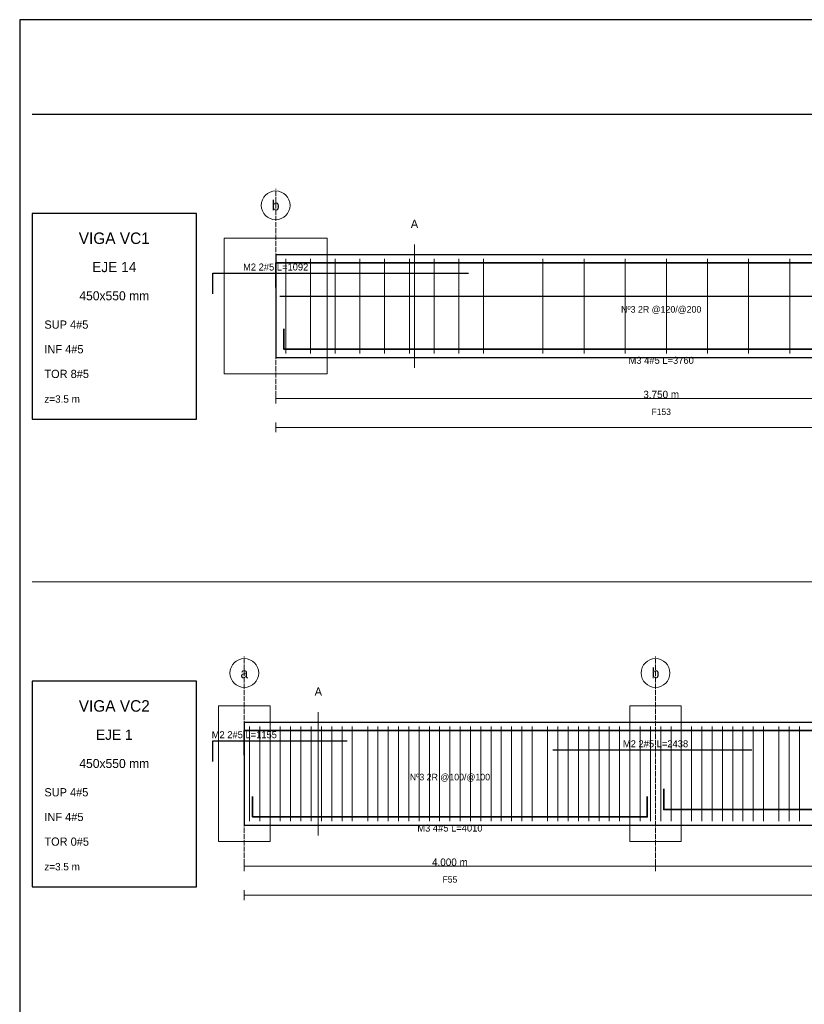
# Model space of a CAD drawing. Header units: millimetres. Extents: x 7 to 1432, y 7 to 493.
# Tile 3 of 10: x 7 to 198, y 254 to 493. Entities that reach past the tile are written whole.
import ezdxf
from ezdxf.enums import TextEntityAlignment as Align

# ---------------------------------------------------------------- set-up
doc = ezdxf.new("R2010")
doc.units = ezdxf.units.MM
doc.linetypes.add('DASHED', pattern=[1.524, 1.27, -0.254])
for name, color, linetype in [('ACERO_INF', 1, 'Continuous'), ('ACERO_SUP_APOYO', 5, 'Continuous'), ('ACERO_SUP_CONT', 4, 'Continuous'), ('ACERO_TORSION', 30, 'Continuous'), ('APOYOS', 9, 'Continuous'), ('CONTORNO', 7, 'Continuous'), ('CORTE', 6, 'Continuous'), ('COTAS', 3, 'Continuous'), ('EJES', 1, 'Continuous'), ('ESTRIBOS', 8, 'Continuous'), ('MARCO', 7, 'Continuous'), ('TEXTO', 7, 'Continuous')]:
    doc.layers.add(name, color=color, linetype=linetype)

msp = doc.modelspace()

# ---------------------------------------------------------------- linework, layer by layer
at = {"layer": 'ACERO_INF', "color": 1, "lineweight": 35}
for points in [[(71.25, 417.85), (71.25, 412.85), (254.75, 412.85), (254.75, 417.85)], [(163.62, 305.9), (163.62, 300.9), (253.38, 300.9), (253.38, 305.9)], [(63.62, 304.1), (63.62, 299.1), (159.62, 299.1), (159.62, 304.1)]]:
    msp.add_lwpolyline(points, dxfattribs=at)
at = {"layer": 'ACERO_SUP_APOYO', "color": 5, "lineweight": 30}
for points in [[(54, 426.35), (54, 431.35), (116.12, 431.35)], [(54, 312.6), (54, 317.6), (86.62, 317.6)], [(136.62, 315.4), (185.06, 315.4)]]:
    msp.add_lwpolyline(points, dxfattribs=at)
at = {"layer": 'ACERO_SUP_CONT', "color": 4, "lineweight": 35}
for points in [[(69.25, 427.85), (69.25, 433.85), (444.25, 433.85), (444.25, 427.85)], [(61.62, 314.1), (61.62, 320.1), (449.12, 320.1), (449.12, 314.1)]]:
    msp.add_lwpolyline(points, dxfattribs=at)
at = {"layer": 'ACERO_TORSION', "color": 30, "lineweight": 30}
msp.add_lwpolyline([(70.25, 425.75), (443.25, 425.75)], dxfattribs=at)
at = {"layer": 'APOYOS', "color": 9, "lineweight": 15}
for points in [[(56.75, 406.85), (81.75, 406.85), (81.75, 439.85), (56.75, 439.85)], [(55.38, 293.1), (67.88, 293.1), (67.88, 326.1), (55.38, 326.1)], [(155.38, 293.1), (167.88, 293.1), (167.88, 326.1), (155.38, 326.1)]]:
    msp.add_lwpolyline(points, close=True, dxfattribs=at)
at = {"layer": 'CONTORNO', "color": 7, "lineweight": 25}
for points in [[(69.25, 410.85), (444.25, 410.85), (444.25, 435.85), (69.25, 435.85)], [(61.62, 297.1), (449.12, 297.1), (449.12, 322.1), (61.62, 322.1)]]:
    msp.add_lwpolyline(points, close=True, dxfattribs=at)
at = {"layer": 'CORTE', "color": 6, "lineweight": 13}
for p, q in [((103, 408.35), (103, 438.35)), ((79.62, 294.6), (79.62, 324.6))]:
    msp.add_line(p, q, dxfattribs=at)
at = {"layer": 'COTAS', "color": 3, "lineweight": 13}
for p, q in [((69.25, 399.65), (69.25, 402.05)), ((69.25, 400.85), (256.75, 400.85)), ((69.25, 392.65), (69.25, 395.05)), ((69.25, 393.85), (444.25, 393.85)), ((61.62, 285.9), (61.62, 288.3)), ((161.62, 285.9), (161.62, 288.3)), ((161.62, 285.9), (161.62, 288.3)), ((61.62, 287.1), (161.62, 287.1)), ((161.62, 287.1), (255.38, 287.1)), ((61.62, 278.9), (61.62, 281.3)), ((61.62, 280.1), (449.12, 280.1))]:
    msp.add_line(p, q, dxfattribs=at)
at = {"layer": 'EJES', "color": 1, "linetype": 'DASHED', "lineweight": 9}
for p, q in [((69.25, 399.85), (69.25, 451.85)), ((61.62, 286.1), (61.62, 338.1)), ((161.62, 286.1), (161.62, 338.1))]:
    msp.add_line(p, q, dxfattribs=at)
at = {"layer": 'EJES', "color": 1, "lineweight": 18}
for centre in [(69.25, 447.85), (61.62, 334.1), (161.62, 334.1)]:
    msp.add_circle(centre, 3.5, dxfattribs=at)
at = {"layer": 'ESTRIBOS', "color": 8, "lineweight": 9}
for p, q in [((71.75, 411.85), (71.75, 434.85)), ((77.75, 411.85), (77.75, 434.85)), ((83.75, 411.85), (83.75, 434.85)), ((89.75, 411.85), (89.75, 434.85)), ((95.75, 411.85), (95.75, 434.85)), ((101.75, 411.85), (101.75, 434.85)), ((107.75, 411.85), (107.75, 434.85)), ((113.75, 411.85), (113.75, 434.85)), ((119.75, 411.85), (119.75, 434.85)), ((134.25, 411.85), (134.25, 434.85)), ((144.25, 411.85), (144.25, 434.85)), ((154.25, 411.85), (154.25, 434.85)), ((164.25, 411.85), (164.25, 434.85)), ((174.25, 411.85), (174.25, 434.85)), ((184.25, 411.85), (184.25, 434.85)), ((194.25, 411.85), (194.25, 434.85)), ((62.88, 298.1), (62.88, 321.1)), ((65.38, 298.1), (65.38, 321.1)), ((67.88, 298.1), (67.88, 321.1)), ((70.38, 298.1), (70.38, 321.1)), ((72.88, 298.1), (72.88, 321.1)), ((75.38, 298.1), (75.38, 321.1)), ((77.88, 298.1), (77.88, 321.1)), ((80.38, 298.1), (80.38, 321.1)), ((82.88, 298.1), (82.88, 321.1)), ((85.38, 298.1), (85.38, 321.1)), ((87.88, 298.1), (87.88, 321.1)), ((91.62, 298.1), (91.62, 321.1)), ((94.12, 298.1), (94.12, 321.1)), ((96.62, 298.1), (96.62, 321.1)), ((99.12, 298.1), (99.12, 321.1)), ((101.62, 298.1), (101.62, 321.1)), ((104.12, 298.1), (104.12, 321.1)), ((106.62, 298.1), (106.62, 321.1)), ((109.12, 298.1), (109.12, 321.1)), ((111.62, 298.1), (111.62, 321.1)), ((114.12, 298.1), (114.12, 321.1)), ((116.62, 298.1), (116.62, 321.1)), ((119.12, 298.1), (119.12, 321.1)), ((121.62, 298.1), (121.62, 321.1)), ((124.12, 298.1), (124.12, 321.1)), ((126.62, 298.1), (126.62, 321.1)), ((129.12, 298.1), (129.12, 321.1)), ((131.62, 298.1), (131.62, 321.1)), ((135.38, 298.1), (135.38, 321.1)), ((137.88, 298.1), (137.88, 321.1)), ((140.38, 298.1), (140.38, 321.1)), ((142.88, 298.1), (142.88, 321.1)), ((145.38, 298.1), (145.38, 321.1)), ((147.88, 298.1), (147.88, 321.1)), ((150.38, 298.1), (150.38, 321.1)), ((152.88, 298.1), (152.88, 321.1)), ((155.38, 298.1), (155.38, 321.1)), ((157.88, 298.1), (157.88, 321.1)), ((160.38, 298.1), (160.38, 321.1)), ((162.88, 298.1), (162.88, 321.1)), ((165.38, 298.1), (165.38, 321.1)), ((167.88, 298.1), (167.88, 321.1)), ((170.38, 298.1), (170.38, 321.1)), ((172.88, 298.1), (172.88, 321.1)), ((175.38, 298.1), (175.38, 321.1)), ((177.88, 298.1), (177.88, 321.1)), ((180.38, 298.1), (180.38, 321.1)), ((182.88, 298.1), (182.88, 321.1)), ((185.38, 298.1), (185.38, 321.1)), ((187.88, 298.1), (187.88, 321.1)), ((191.62, 298.1), (191.62, 321.1)), ((194.12, 298.1), (194.12, 321.1)), ((196.62, 298.1), (196.62, 321.1))]:
    msp.add_line(p, q, dxfattribs=at)
at = {"layer": 'MARCO', "color": 7, "lineweight": 25}
msp.add_line((10, 470), (697, 470), dxfattribs=at)
at = {"layer": 'MARCO', "color": 8, "lineweight": 13}
msp.add_line((10, 356.25), (697, 356.25), dxfattribs=at)
at = {"layer": 'MARCO', "color": 7, "lineweight": 30}
msp.add_lwpolyline([(7, 7), (700, 7), (700, 493), (7, 493)], close=True, dxfattribs=at)
at = {"layer": 'MARCO', "color": 7, "lineweight": 25}
for points in [[(10, 395.85), (50, 395.85), (50, 445.85), (10, 445.85)], [(10, 282.1), (50, 282.1), (50, 332.1), (10, 332.1)]]:
    msp.add_lwpolyline(points, close=True, dxfattribs=at)

# ---------------------------------------------------------------- texts
at = {"layer": 'ACERO_INF', "color": 1}
for s, p in [('M3 4#5 L=3760', (163, 410.15)), ('M3 4#5 L=4010', (111.62, 296.4))]:
    msp.add_text(s, height=1.7, dxfattribs=at).set_placement(p, align=Align.MIDDLE_CENTER)
at = {"layer": 'ACERO_SUP_APOYO', "color": 5}
for s, p in [('M2 2#5 L=1092', (69.25, 432.85)), ('M2 2#5 L=1155', (61.62, 319.1)), ('M2 2#5 L=2438', (161.62, 316.9))]:
    msp.add_text(s, height=1.7, dxfattribs=at).set_placement(p, align=Align.MIDDLE_CENTER)
at = {"layer": 'CORTE', "color": 6}
for p in [(103, 443.35), (79.62, 329.6)]:
    msp.add_text('A', height=2, dxfattribs=at).set_placement(p, align=Align.MIDDLE_CENTER)
at = {"layer": 'COTAS', "color": 3}
for s, p in [('3.750 m', (163, 401.85)), ('4.000 m', (111.62, 288.1))]:
    msp.add_text(s, height=1.8, dxfattribs=at).set_placement(p, align=Align.MIDDLE_CENTER)
at = {"layer": 'EJES', "color": 1}
for s, p in [('b', (69.25, 447.85)), ('b', (161.62, 334.1)), ('a', (61.62, 334.1))]:
    msp.add_text(s, height=2.5, dxfattribs=at).set_placement(p, align=Align.MIDDLE_CENTER)
at = {"layer": 'ESTRIBOS', "color": 8}
for s, p in [('Nº3 2R @120/@200', (163, 422.55)), ('Nº3 2R @100/@100', (111.62, 308.8))]:
    msp.add_text(s, height=1.6, dxfattribs=at).set_placement(p, align=Align.MIDDLE_CENTER)
at = {"layer": 'TEXTO', "color": 7}
for s, height, p in [('VIGA VC1', 2.8, (30, 439.85)), ('EJE 14', 2.5, (30, 432.85)), ('450x550 mm', 2.2, (30, 425.85)), ('F153', 1.55, (163, 397.65)), ('VIGA VC2', 2.8, (30, 326.1)), ('EJE 1', 2.5, (30, 319.1)), ('450x550 mm', 2.2, (30, 312.1)), ('F55', 1.55, (111.62, 283.9))]:
    msp.add_text(s, height=height, dxfattribs=at).set_placement(p, align=Align.MIDDLE_CENTER)
at = {"layer": 'TEXTO'}
for s, height, p in [('SUP 4#5', 2, (13, 417.85)), ('INF 4#5', 2, (13, 411.85)), ('TOR 8#5', 2, (13, 405.85)), ('z=3.5 m', 1.8, (13, 399.85)), ('SUP 4#5', 2, (13, 304.1)), ('INF 4#5', 2, (13, 298.1)), ('TOR 0#5', 2, (13, 292.1)), ('z=3.5 m', 1.8, (13, 286.1))]:
    msp.add_text(s, height=height, dxfattribs=at).set_placement(p)

doc.saveas('drawing.dxf')
